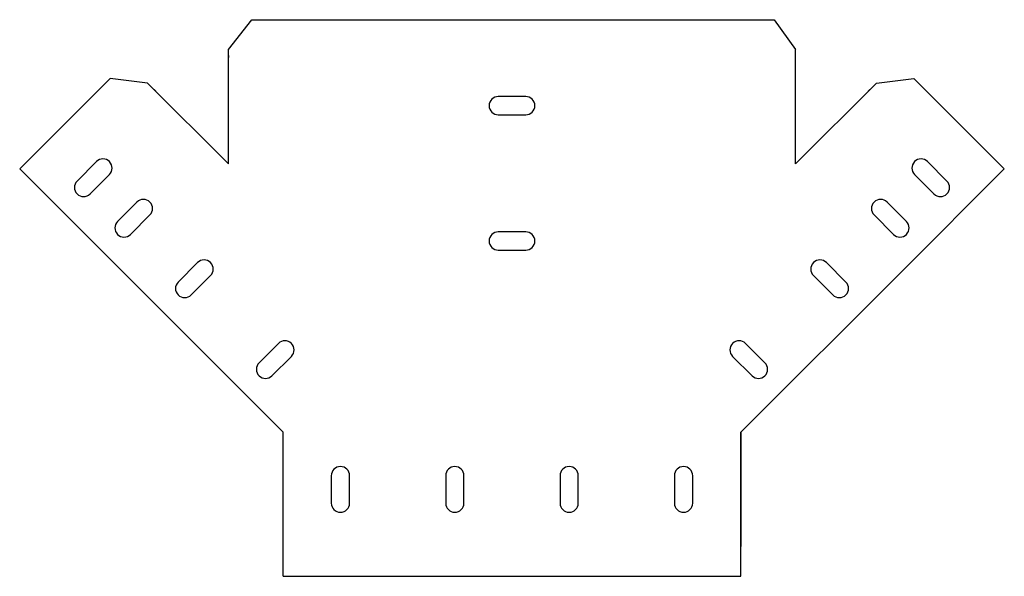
# Model space of a CAD drawing. Header units: millimetres. Extents: x 536 to 966, y -68 to 176.
import ezdxf

# ---------------------------------------------------------------- set-up
doc = ezdxf.new("R2010")
doc.units = ezdxf.units.MM
doc.header["$MEASUREMENT"] = 0

msp = doc.modelspace()

# ---------------------------------------------------------------- linework, layer by layer
for p, q in [((627.11, 162.79), (637.26, 175.9)), ((627.11, 162.79), (637.26, 175.9)), ((637.26, 175.9), (865.68, 175.9)), ((865.68, 175.9), (875.05, 162.79)), ((627.11, 112.79), (627.11, 162.79)), ((627.11, 112.79), (627.11, 162.79)), ((627.11, 112.79), (627.11, 162.79)), ((627.11, 160.29), (627.11, 159.29)), ((875.05, 112.79), (875.05, 162.79)), ((875.05, 112.79), (875.05, 162.79)), ((535.83, 110.59), (575.45, 150.22)), ((591.76, 148.14), (575.45, 150.22)), ((627.11, 112.79), (591.76, 148.14)), ((875.05, 112.79), (910.41, 148.14)), ((910.41, 148.14), (926.72, 150.22)), ((966.34, 110.59), (926.72, 150.22)), ((595.29, 144.61), (593.53, 146.38)), ((906.87, 144.61), (908.64, 146.38)), ((651.08, -4.66), (535.83, 110.59)), ((921.79, 66.05), (966.34, 110.59)), ((851.08, -4.66), (921.79, 66.05)), ((651.08, -67.66), (651.08, -4.66)), ((851.08, -67.66), (851.08, -4.66)), ((851.08, -4.66), (851.08, -54.66)), ((672.08, -23.66), (672.08, -35.66)), ((680.08, -35.66), (680.08, -23.66)), ((722.08, -23.66), (722.08, -35.66)), ((730.08, -35.66), (730.08, -23.66)), ((772.08, -23.66), (772.08, -35.66)), ((780.08, -35.66), (780.08, -23.66)), ((822.08, -23.66), (822.08, -35.66)), ((830.08, -35.66), (830.08, -23.66)), ((651.08, -67.66), (851.08, -67.66))]:
    msp.add_line(p, q)
for points in [[(757.08, 142.29), (745.08, 142.29)], [(745.08, 134.29), (757.08, 134.29)], [(569.41, 113.78), (560.93, 105.29)], [(932.75, 113.78), (941.24, 105.29)], [(566.58, 99.63), (575.07, 108.12)], [(935.58, 99.63), (927.1, 108.12)], [(587.09, 96.1), (578.61, 87.61)], [(915.08, 96.1), (923.56, 87.61)], [(584.26, 81.96), (592.75, 90.44)], [(917.91, 81.96), (909.42, 90.44)], [(757.08, 83.06), (745.08, 83.06)], [(745.08, 75.06), (757.08, 75.06)], [(613.61, 69.58), (605.12, 61.1)], [(888.56, 69.58), (897.05, 61.1)], [(610.78, 55.44), (619.26, 63.92)], [(891.39, 55.44), (882.9, 63.92)], [(648.96, 34.23), (640.48, 25.74)], [(853.21, 34.23), (861.69, 25.74)], [(646.13, 20.08), (654.62, 28.57)], [(856.03, 20.08), (847.55, 28.57)]]:
    msp.add_lwpolyline(points)
for centre, start, end in [((745.08, 138.29), 90, 270), ((757.08, 138.29), 270, 90), ((572.24, 110.95), 315, 135), ((929.93, 110.95), 45, 225), ((563.76, 102.46), 135, 315), ((938.41, 102.46), 225, 45), ((589.92, 93.27), 315, 135), ((912.25, 93.27), 45, 225), ((581.43, 84.78), 135, 315), ((920.73, 84.78), 225, 45), ((745.08, 79.06), 90, 270), ((757.08, 79.06), 270, 90), ((616.44, 66.75), 315, 135), ((885.73, 66.75), 45, 225), ((607.95, 58.27), 135, 315), ((894.22, 58.27), 225, 45), ((651.79, 31.4), 315, 135), ((850.38, 31.4), 45, 225), ((643.31, 22.91), 135, 315), ((858.86, 22.91), 225, 45), ((676.08, -23.66), 0, 180), ((726.08, -23.66), 0, 180), ((776.08, -23.66), 0, 180), ((826.08, -23.66), 0, 180), ((676.08, -35.66), 180, 0), ((726.08, -35.66), 180, 0), ((776.08, -35.66), 180, 0), ((826.08, -35.66), 180, 0)]:
    msp.add_arc(centre, 4, start, end)

doc.saveas('drawing.dxf')
